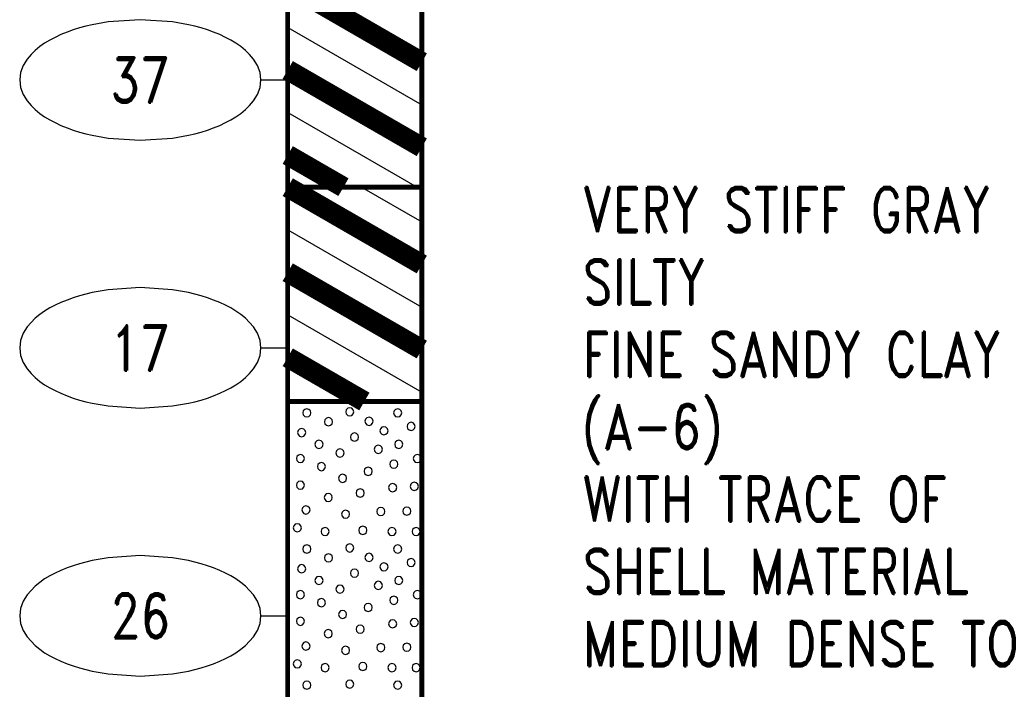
# Model space of a CAD drawing. Extents: x -12 to 875, y 345 to 518.
# Tile 14 of 16: x 838 to 874, y 380 to 405. Entities that reach past the tile are written whole.
import ezdxf
from ezdxf.enums import TextEntityAlignment as Align

# ---------------------------------------------------------------- set-up
doc = ezdxf.new("R2010")
doc.units = 0
doc.linetypes.add('Solid', pattern=[0])
doc.layers.get('0').update_dxf_attribs({"linetype": 'Solid'})
doc.layers.add('EB2-A', color=1, linetype='Solid')
doc.styles.add('ROMAND', font='romand', dxfattribs={"height": 1})

# ---------------------------------------------------------------- blocks, each defined once
blk = doc.blocks.new('DGRFC_NCDOT$NVALUE$ELLIPS')
at = {"color": 7, "linetype": 'Solid'}
blk.add_lwpolyline([(0, -2.5), (1.337, -2.407), (1.998, -2.292), (2.262, -2.231), (2.524, -2.16), (2.783, -2.078), (3.038, -1.985), (3.289, -1.882), (3.536, -1.768), (3.755, -1.657), (3.965, -1.529), (4.165, -1.386), (4.353, -1.227), (4.528, -1.054), (4.689, -0.869), (4.858, -0.606), (4.964, -0.311), (5, 0), (4.964, 0.311), (4.858, 0.606), (4.689, 0.869), (4.528, 1.054), (4.353, 1.227), (4.165, 1.386), (3.965, 1.529), (3.755, 1.657), (3.536, 1.768), (3.289, 1.882), (3.038, 1.985), (2.783, 2.078), (2.524, 2.16), (2.262, 2.231), (1.998, 2.292), (1.337, 2.407), (0, 2.5), (-1.337, 2.407), (-1.998, 2.292), (-2.262, 2.231), (-2.524, 2.16), (-2.783, 2.078), (-3.038, 1.985), (-3.289, 1.882), (-3.536, 1.768), (-3.755, 1.657), (-3.965, 1.529), (-4.165, 1.386), (-4.353, 1.227), (-4.528, 1.054), (-4.689, 0.869), (-4.858, 0.606), (-4.964, 0.311), (-5, 0), (-4.964, -0.311), (-4.858, -0.606), (-4.689, -0.869), (-4.528, -1.054), (-4.353, -1.227), (-4.165, -1.386), (-3.965, -1.529), (-3.755, -1.657), (-3.536, -1.768), (-3.289, -1.882), (-3.038, -1.985), (-2.783, -2.078), (-2.524, -2.16), (-2.262, -2.231), (-1.998, -2.292), (-1.337, -2.407), (0, -2.5)], dxfattribs=at)

msp = doc.modelspace()

# ---------------------------------------------------------------- linework, layer by layer
at = {"layer": 'EB2-A', "color": 7, "linetype": 'Solid', "const_width": 0.178}
for points in [[(847.5, 451), (847.5, 399)], [(852.5, 399), (852.5, 451)], [(847.5, 399), (852.5, 399)], [(847.5, 399), (847.5, 391)], [(852.5, 391), (852.5, 399)], [(847.5, 391), (852.5, 391)], [(847.5, 391), (847.5, 352)], [(852.5, 352), (852.5, 391)]]:
    msp.add_lwpolyline(points, dxfattribs=at)
at = {"layer": 'EB2-A', "color": 1, "linetype": 'Solid', "const_width": 0.762}
for points in [[(847.5, 406.55), (852.5, 403.663)], [(847.5, 403.375), (852.5, 400.488)], [(847.5, 400.2), (849.578, 399)], [(847.5, 399), (852.5, 396.113)], [(847.5, 395.825), (852.5, 392.938)], [(847.5, 392.65), (850.358, 391)]]:
    msp.add_lwpolyline(points, dxfattribs=at)
at = {"layer": 'EB2-A', "color": 1, "linetype": 'Solid'}
for points in [[(847.5, 404.963), (852.5, 402.076)], [(847.5, 404.963), (852.5, 402.076)], [(847.5, 401.788), (852.328, 399)], [(847.5, 401.788), (852.328, 399)], [(850.25, 399), (852.5, 397.701)], [(850.25, 399), (852.5, 397.701)], [(847.5, 397.413), (852.5, 394.526)], [(847.5, 397.413), (852.5, 394.526)], [(847.5, 394.238), (852.5, 391.351)], [(847.5, 394.238), (852.5, 391.351)], [(847.5, 391.063), (847.608, 391)], [(847.5, 391.063), (847.608, 391)]]:
    msp.add_lwpolyline(points, dxfattribs=at)
at = {"layer": 'EB2-A', "color": 7, "linetype": 'Solid'}
for points in [[(846.5, 403), (847.5, 403)], [(846.5, 393), (847.5, 393)], [(846.5, 383), (847.5, 383)]]:
    msp.add_lwpolyline(points, dxfattribs=at)
at = {"layer": 'EB2-A', "color": 2, "linetype": 'Solid'}
for points in [[(848.364, 390.575), (848.343, 390.651), (848.288, 390.707), (848.211, 390.727), (848.135, 390.707), (848.079, 390.651), (848.059, 390.575), (848.079, 390.499), (848.135, 390.443), (848.211, 390.422), (848.288, 390.443), (848.343, 390.499), (848.364, 390.575)], [(849.966, 390.614), (849.945, 390.69), (849.89, 390.746), (849.813, 390.766), (849.737, 390.746), (849.681, 390.69), (849.661, 390.614), (849.681, 390.538), (849.737, 390.482), (849.813, 390.462), (849.89, 390.482), (849.945, 390.538), (849.966, 390.614)], [(851.753, 390.575), (851.733, 390.651), (851.677, 390.707), (851.601, 390.727), (851.524, 390.707), (851.469, 390.651), (851.448, 390.575), (851.469, 390.498), (851.524, 390.443), (851.601, 390.422), (851.677, 390.443), (851.733, 390.498), (851.753, 390.575)], [(849.174, 390.244), (849.153, 390.32), (849.098, 390.376), (849.021, 390.397), (848.945, 390.376), (848.889, 390.32), (848.869, 390.244), (848.889, 390.168), (848.945, 390.112), (849.021, 390.092), (849.098, 390.112), (849.153, 390.168), (849.174, 390.244)], [(850.684, 390.262), (850.663, 390.338), (850.608, 390.394), (850.531, 390.415), (850.455, 390.394), (850.399, 390.338), (850.379, 390.262), (850.399, 390.186), (850.455, 390.13), (850.531, 390.11), (850.608, 390.13), (850.663, 390.186), (850.684, 390.262)], [(852.255, 390.07), (852.234, 390.147), (852.179, 390.202), (852.102, 390.223), (852.026, 390.202), (851.97, 390.147), (851.95, 390.07), (851.97, 389.994), (852.026, 389.938), (852.102, 389.918), (852.179, 389.938), (852.234, 389.994), (852.255, 390.07)], [(848.171, 389.839), (848.151, 389.915), (848.095, 389.971), (848.019, 389.991), (847.943, 389.971), (847.887, 389.915), (847.867, 389.839), (847.887, 389.763), (847.943, 389.707), (848.019, 389.687), (848.095, 389.707), (848.151, 389.763), (848.171, 389.839)], [(850.144, 389.673), (850.123, 389.749), (850.067, 389.805), (849.991, 389.825), (849.915, 389.805), (849.859, 389.749), (849.839, 389.673), (849.859, 389.596), (849.915, 389.541), (849.991, 389.52), (850.067, 389.541), (850.123, 389.596), (850.144, 389.673)], [(851.24, 389.908), (851.22, 389.984), (851.164, 390.04), (851.088, 390.06), (851.012, 390.04), (850.956, 389.984), (850.936, 389.908), (850.956, 389.831), (851.012, 389.776), (851.088, 389.755), (851.164, 389.776), (851.22, 389.831), (851.24, 389.908)], [(848.817, 389.402), (848.797, 389.478), (848.741, 389.534), (848.665, 389.554), (848.589, 389.534), (848.533, 389.478), (848.512, 389.402), (848.533, 389.326), (848.589, 389.27), (848.665, 389.249), (848.741, 389.27), (848.797, 389.326), (848.817, 389.402)], [(851.032, 389.216), (851.011, 389.292), (850.956, 389.348), (850.879, 389.369), (850.803, 389.348), (850.747, 389.292), (850.727, 389.216), (850.747, 389.14), (850.803, 389.084), (850.879, 389.064), (850.956, 389.084), (851.011, 389.14), (851.032, 389.216)], [(851.795, 389.402), (851.774, 389.478), (851.718, 389.534), (851.642, 389.554), (851.566, 389.534), (851.51, 389.478), (851.49, 389.402), (851.51, 389.326), (851.566, 389.27), (851.642, 389.249), (851.718, 389.27), (851.774, 389.326), (851.795, 389.402)], [(848.126, 388.87), (848.105, 388.947), (848.05, 389.002), (847.973, 389.023), (847.897, 389.002), (847.841, 388.947), (847.821, 388.87), (847.841, 388.794), (847.897, 388.738), (847.973, 388.718), (848.05, 388.738), (848.105, 388.794), (848.126, 388.87)], [(849.6, 389.079), (849.58, 389.155), (849.524, 389.211), (849.448, 389.231), (849.372, 389.211), (849.316, 389.155), (849.296, 389.079), (849.316, 389.003), (849.372, 388.947), (849.448, 388.926), (849.524, 388.947), (849.58, 389.003), (849.6, 389.079)], [(852.486, 388.87), (852.466, 388.947), (852.41, 389.002), (852.334, 389.023), (852.258, 389.002), (852.202, 388.947), (852.181, 388.87), (852.202, 388.794), (852.258, 388.738), (852.334, 388.718), (852.41, 388.738), (852.466, 388.794), (852.486, 388.87)], [(848.909, 388.57), (848.888, 388.647), (848.833, 388.702), (848.756, 388.723), (848.68, 388.702), (848.624, 388.647), (848.604, 388.57), (848.624, 388.494), (848.68, 388.438), (848.756, 388.418), (848.833, 388.438), (848.888, 388.494), (848.909, 388.57)], [(851.609, 388.662), (851.589, 388.738), (851.533, 388.794), (851.457, 388.814), (851.38, 388.794), (851.325, 388.738), (851.304, 388.662), (851.325, 388.586), (851.38, 388.53), (851.457, 388.509), (851.533, 388.53), (851.589, 388.586), (851.609, 388.662)], [(849.697, 388.133), (849.677, 388.209), (849.621, 388.265), (849.545, 388.285), (849.468, 388.265), (849.413, 388.209), (849.392, 388.133), (849.413, 388.057), (849.468, 388.001), (849.545, 387.981), (849.621, 388.001), (849.677, 388.057), (849.697, 388.133)], [(850.653, 388.395), (850.633, 388.471), (850.577, 388.527), (850.501, 388.547), (850.424, 388.527), (850.369, 388.471), (850.348, 388.395), (850.369, 388.319), (850.424, 388.263), (850.501, 388.242), (850.577, 388.263), (850.633, 388.319), (850.653, 388.395)], [(848.126, 387.879), (848.105, 387.955), (848.05, 388.011), (847.973, 388.031), (847.897, 388.011), (847.841, 387.955), (847.821, 387.879), (847.841, 387.803), (847.897, 387.747), (847.973, 387.726), (848.05, 387.747), (848.105, 387.803), (848.126, 387.879)], [(851.563, 387.785), (851.543, 387.861), (851.487, 387.917), (851.411, 387.937), (851.335, 387.917), (851.279, 387.861), (851.258, 387.785), (851.279, 387.708), (851.335, 387.653), (851.411, 387.632), (851.487, 387.653), (851.543, 387.708), (851.563, 387.785)], [(852.372, 387.833), (852.351, 387.909), (852.296, 387.965), (852.219, 387.985), (852.143, 387.965), (852.087, 387.909), (852.067, 387.833), (852.087, 387.757), (852.143, 387.701), (852.219, 387.681), (852.296, 387.701), (852.351, 387.757), (852.372, 387.833)], [(849.163, 387.416), (849.143, 387.492), (849.087, 387.548), (849.011, 387.568), (848.934, 387.548), (848.879, 387.492), (848.858, 387.416), (848.879, 387.34), (848.934, 387.284), (849.011, 387.264), (849.087, 387.284), (849.143, 387.34), (849.163, 387.416)], [(850.353, 387.584), (850.333, 387.66), (850.277, 387.716), (850.201, 387.736), (850.124, 387.716), (850.069, 387.66), (850.048, 387.584), (850.069, 387.508), (850.124, 387.452), (850.201, 387.431), (850.277, 387.452), (850.333, 387.508), (850.353, 387.584)], [(848.332, 386.953), (848.311, 387.029), (848.255, 387.085), (848.179, 387.106), (848.103, 387.085), (848.047, 387.029), (848.027, 386.953), (848.047, 386.877), (848.103, 386.821), (848.179, 386.801), (848.255, 386.821), (848.311, 386.877), (848.332, 386.953)], [(849.809, 386.793), (849.788, 386.869), (849.733, 386.925), (849.656, 386.945), (849.58, 386.925), (849.524, 386.869), (849.504, 386.793), (849.524, 386.717), (849.58, 386.661), (849.656, 386.641), (849.733, 386.661), (849.788, 386.717), (849.809, 386.793)], [(851.123, 386.895), (851.103, 386.971), (851.047, 387.027), (850.971, 387.047), (850.895, 387.027), (850.839, 386.971), (850.819, 386.895), (850.839, 386.819), (850.895, 386.763), (850.971, 386.742), (851.047, 386.763), (851.103, 386.819), (851.123, 386.895)], [(852.095, 386.91), (852.074, 386.986), (852.018, 387.042), (851.942, 387.062), (851.866, 387.042), (851.81, 386.986), (851.79, 386.91), (851.81, 386.834), (851.866, 386.778), (851.942, 386.758), (852.018, 386.778), (852.074, 386.834), (852.095, 386.91)], [(848.009, 386.287), (847.988, 386.363), (847.933, 386.419), (847.856, 386.44), (847.78, 386.419), (847.724, 386.363), (847.704, 386.287), (847.724, 386.211), (847.78, 386.155), (847.856, 386.135), (847.933, 386.155), (847.988, 386.211), (848.009, 386.287)], [(849.046, 386.147), (849.026, 386.223), (848.97, 386.279), (848.894, 386.3), (848.818, 386.279), (848.762, 386.223), (848.741, 386.147), (848.762, 386.071), (848.818, 386.015), (848.894, 385.995), (848.97, 386.015), (849.026, 386.071), (849.046, 386.147)], [(850.455, 386.193), (850.434, 386.269), (850.378, 386.325), (850.302, 386.345), (850.226, 386.325), (850.17, 386.269), (850.15, 386.193), (850.17, 386.117), (850.226, 386.061), (850.302, 386.041), (850.378, 386.061), (850.434, 386.117), (850.455, 386.193)], [(851.54, 386.147), (851.52, 386.223), (851.464, 386.279), (851.388, 386.3), (851.312, 386.279), (851.256, 386.223), (851.236, 386.147), (851.256, 386.071), (851.312, 386.015), (851.388, 385.995), (851.464, 386.015), (851.52, 386.071), (851.54, 386.147)], [(852.44, 386.147), (852.42, 386.223), (852.364, 386.279), (852.288, 386.3), (852.212, 386.279), (852.156, 386.223), (852.136, 386.147), (852.156, 386.071), (852.212, 386.015), (852.288, 385.995), (852.364, 386.015), (852.42, 386.071), (852.44, 386.147)], [(849.966, 385.534), (849.945, 385.61), (849.89, 385.666), (849.813, 385.686), (849.737, 385.666), (849.681, 385.61), (849.661, 385.534), (849.681, 385.458), (849.737, 385.402), (849.813, 385.382), (849.89, 385.402), (849.945, 385.458), (849.966, 385.534)], [(848.364, 385.495), (848.343, 385.571), (848.288, 385.627), (848.211, 385.647), (848.135, 385.627), (848.079, 385.571), (848.059, 385.495), (848.079, 385.419), (848.135, 385.363), (848.211, 385.342), (848.288, 385.363), (848.343, 385.419), (848.364, 385.495)], [(849.174, 385.164), (849.153, 385.24), (849.098, 385.296), (849.021, 385.317), (848.945, 385.296), (848.889, 385.24), (848.869, 385.164), (848.889, 385.088), (848.945, 385.032), (849.021, 385.012), (849.098, 385.032), (849.153, 385.088), (849.174, 385.164)], [(850.684, 385.182), (850.663, 385.258), (850.608, 385.314), (850.531, 385.335), (850.455, 385.314), (850.399, 385.258), (850.379, 385.182), (850.399, 385.106), (850.455, 385.05), (850.531, 385.03), (850.608, 385.05), (850.663, 385.106), (850.684, 385.182)], [(851.753, 385.495), (851.733, 385.571), (851.677, 385.627), (851.601, 385.647), (851.524, 385.627), (851.469, 385.571), (851.448, 385.495), (851.469, 385.418), (851.524, 385.363), (851.601, 385.342), (851.677, 385.363), (851.733, 385.418), (851.753, 385.495)], [(851.24, 384.828), (851.22, 384.904), (851.164, 384.96), (851.088, 384.98), (851.012, 384.96), (850.956, 384.904), (850.936, 384.828), (850.956, 384.751), (851.012, 384.696), (851.088, 384.675), (851.164, 384.696), (851.22, 384.751), (851.24, 384.828)], [(852.255, 384.99), (852.234, 385.067), (852.179, 385.122), (852.102, 385.143), (852.026, 385.122), (851.97, 385.067), (851.95, 384.99), (851.97, 384.914), (852.026, 384.858), (852.102, 384.838), (852.179, 384.858), (852.234, 384.914), (852.255, 384.99)], [(848.171, 384.759), (848.151, 384.835), (848.095, 384.891), (848.019, 384.911), (847.943, 384.891), (847.887, 384.835), (847.867, 384.759), (847.887, 384.683), (847.943, 384.627), (848.019, 384.607), (848.095, 384.627), (848.151, 384.683), (848.171, 384.759)], [(850.144, 384.593), (850.123, 384.669), (850.067, 384.725), (849.991, 384.745), (849.915, 384.725), (849.859, 384.669), (849.839, 384.593), (849.859, 384.516), (849.915, 384.461), (849.991, 384.44), (850.067, 384.461), (850.123, 384.516), (850.144, 384.593)], [(848.817, 384.322), (848.797, 384.398), (848.741, 384.454), (848.665, 384.474), (848.589, 384.454), (848.533, 384.398), (848.512, 384.322), (848.533, 384.246), (848.589, 384.19), (848.665, 384.169), (848.741, 384.19), (848.797, 384.246), (848.817, 384.322)], [(851.032, 384.136), (851.011, 384.212), (850.956, 384.268), (850.879, 384.289), (850.803, 384.268), (850.747, 384.212), (850.727, 384.136), (850.747, 384.06), (850.803, 384.004), (850.879, 383.984), (850.956, 384.004), (851.011, 384.06), (851.032, 384.136)], [(851.795, 384.322), (851.774, 384.398), (851.718, 384.454), (851.642, 384.474), (851.566, 384.454), (851.51, 384.398), (851.49, 384.322), (851.51, 384.246), (851.566, 384.19), (851.642, 384.169), (851.718, 384.19), (851.774, 384.246), (851.795, 384.322)], [(848.126, 383.79), (848.105, 383.867), (848.05, 383.922), (847.973, 383.943), (847.897, 383.922), (847.841, 383.867), (847.821, 383.79), (847.841, 383.714), (847.897, 383.658), (847.973, 383.638), (848.05, 383.658), (848.105, 383.714), (848.126, 383.79)], [(849.6, 383.999), (849.58, 384.075), (849.524, 384.131), (849.448, 384.151), (849.372, 384.131), (849.316, 384.075), (849.296, 383.999), (849.316, 383.923), (849.372, 383.867), (849.448, 383.846), (849.524, 383.867), (849.58, 383.923), (849.6, 383.999)], [(852.486, 383.79), (852.466, 383.867), (852.41, 383.922), (852.334, 383.943), (852.258, 383.922), (852.202, 383.867), (852.181, 383.79), (852.202, 383.714), (852.258, 383.658), (852.334, 383.638), (852.41, 383.658), (852.466, 383.714), (852.486, 383.79)], [(848.909, 383.49), (848.888, 383.567), (848.833, 383.622), (848.756, 383.643), (848.68, 383.622), (848.624, 383.567), (848.604, 383.49), (848.624, 383.414), (848.68, 383.358), (848.756, 383.338), (848.833, 383.358), (848.888, 383.414), (848.909, 383.49)], [(851.609, 383.582), (851.589, 383.658), (851.533, 383.714), (851.457, 383.734), (851.38, 383.714), (851.325, 383.658), (851.304, 383.582), (851.325, 383.506), (851.38, 383.45), (851.457, 383.429), (851.533, 383.45), (851.589, 383.506), (851.609, 383.582)], [(849.697, 383.053), (849.677, 383.129), (849.621, 383.185), (849.545, 383.205), (849.468, 383.185), (849.413, 383.129), (849.392, 383.053), (849.413, 382.977), (849.468, 382.921), (849.545, 382.901), (849.621, 382.921), (849.677, 382.977), (849.697, 383.053)], [(850.653, 383.315), (850.633, 383.391), (850.577, 383.447), (850.501, 383.467), (850.424, 383.447), (850.369, 383.391), (850.348, 383.315), (850.369, 383.239), (850.424, 383.183), (850.501, 383.162), (850.577, 383.183), (850.633, 383.239), (850.653, 383.315)], [(848.126, 382.799), (848.105, 382.875), (848.05, 382.931), (847.973, 382.951), (847.897, 382.931), (847.841, 382.875), (847.821, 382.799), (847.841, 382.723), (847.897, 382.667), (847.973, 382.646), (848.05, 382.667), (848.105, 382.723), (848.126, 382.799)], [(851.563, 382.705), (851.543, 382.781), (851.487, 382.837), (851.411, 382.857), (851.335, 382.837), (851.279, 382.781), (851.258, 382.705), (851.279, 382.628), (851.335, 382.573), (851.411, 382.552), (851.487, 382.573), (851.543, 382.628), (851.563, 382.705)], [(852.372, 382.753), (852.351, 382.829), (852.296, 382.885), (852.219, 382.905), (852.143, 382.885), (852.087, 382.829), (852.067, 382.753), (852.087, 382.677), (852.143, 382.621), (852.219, 382.601), (852.296, 382.621), (852.351, 382.677), (852.372, 382.753)], [(849.163, 382.336), (849.143, 382.412), (849.087, 382.468), (849.011, 382.488), (848.934, 382.468), (848.879, 382.412), (848.858, 382.336), (848.879, 382.26), (848.934, 382.204), (849.011, 382.184), (849.087, 382.204), (849.143, 382.26), (849.163, 382.336)], [(850.353, 382.504), (850.333, 382.58), (850.277, 382.636), (850.201, 382.656), (850.124, 382.636), (850.069, 382.58), (850.048, 382.504), (850.069, 382.428), (850.124, 382.372), (850.201, 382.351), (850.277, 382.372), (850.333, 382.428), (850.353, 382.504)], [(848.332, 381.873), (848.311, 381.949), (848.255, 382.005), (848.179, 382.026), (848.103, 382.005), (848.047, 381.949), (848.027, 381.873), (848.047, 381.797), (848.103, 381.741), (848.179, 381.721), (848.255, 381.741), (848.311, 381.797), (848.332, 381.873)], [(849.809, 381.713), (849.788, 381.789), (849.733, 381.845), (849.656, 381.865), (849.58, 381.845), (849.524, 381.789), (849.504, 381.713), (849.524, 381.637), (849.58, 381.581), (849.656, 381.561), (849.733, 381.581), (849.788, 381.637), (849.809, 381.713)], [(851.123, 381.815), (851.103, 381.891), (851.047, 381.947), (850.971, 381.967), (850.895, 381.947), (850.839, 381.891), (850.819, 381.815), (850.839, 381.739), (850.895, 381.683), (850.971, 381.662), (851.047, 381.683), (851.103, 381.739), (851.123, 381.815)], [(852.095, 381.83), (852.074, 381.906), (852.018, 381.962), (851.942, 381.982), (851.866, 381.962), (851.81, 381.906), (851.79, 381.83), (851.81, 381.754), (851.866, 381.698), (851.942, 381.678), (852.018, 381.698), (852.074, 381.754), (852.095, 381.83)], [(848.009, 381.207), (847.988, 381.283), (847.933, 381.339), (847.856, 381.36), (847.78, 381.339), (847.724, 381.283), (847.704, 381.207), (847.724, 381.131), (847.78, 381.075), (847.856, 381.055), (847.933, 381.075), (847.988, 381.131), (848.009, 381.207)], [(849.046, 381.067), (849.026, 381.143), (848.97, 381.199), (848.894, 381.22), (848.818, 381.199), (848.762, 381.143), (848.741, 381.067), (848.762, 380.991), (848.818, 380.935), (848.894, 380.915), (848.97, 380.935), (849.026, 380.991), (849.046, 381.067)], [(850.455, 381.113), (850.434, 381.189), (850.378, 381.245), (850.302, 381.265), (850.226, 381.245), (850.17, 381.189), (850.15, 381.113), (850.17, 381.037), (850.226, 380.981), (850.302, 380.961), (850.378, 380.981), (850.434, 381.037), (850.455, 381.113)], [(851.54, 381.067), (851.52, 381.143), (851.464, 381.199), (851.388, 381.22), (851.312, 381.199), (851.256, 381.143), (851.236, 381.067), (851.256, 380.991), (851.312, 380.935), (851.388, 380.915), (851.464, 380.935), (851.52, 380.991), (851.54, 381.067)], [(852.44, 381.067), (852.42, 381.143), (852.364, 381.199), (852.288, 381.22), (852.212, 381.199), (852.156, 381.143), (852.136, 381.067), (852.156, 380.991), (852.212, 380.935), (852.288, 380.915), (852.364, 380.935), (852.42, 380.991), (852.44, 381.067)], [(848.364, 380.415), (848.343, 380.491), (848.288, 380.547), (848.211, 380.567), (848.135, 380.547), (848.079, 380.491), (848.059, 380.415), (848.079, 380.339), (848.135, 380.283), (848.211, 380.262), (848.288, 380.283), (848.343, 380.339), (848.364, 380.415)], [(849.966, 380.454), (849.945, 380.53), (849.89, 380.586), (849.813, 380.606), (849.737, 380.586), (849.681, 380.53), (849.661, 380.454), (849.681, 380.378), (849.737, 380.322), (849.813, 380.302), (849.89, 380.322), (849.945, 380.378), (849.966, 380.454)], [(851.753, 380.415), (851.733, 380.491), (851.677, 380.547), (851.601, 380.567), (851.524, 380.547), (851.469, 380.491), (851.448, 380.415), (851.469, 380.338), (851.524, 380.283), (851.601, 380.262), (851.677, 380.283), (851.733, 380.338), (851.753, 380.415)]]:
    msp.add_lwpolyline(points, dxfattribs=at)

# ---------------------------------------------------------------- block references
at = {"layer": 'EB2-A', "xscale": 0.9, "yscale": 0.9}
for p in [(842, 403), (842, 393), (842, 383)]:
    msp.add_blockref('DGRFC_NCDOT$NVALUE$ELLIPS', p, dxfattribs=at)

# ---------------------------------------------------------------- texts
at = {"layer": 'EB2-A', "color": 7, "style": 'ROMAND', "width": 0.78}
for s, p in [('37', (842, 403)), ('17', (842, 393)), ('26', (842, 383))]:
    msp.add_text(s, height=1.674, dxfattribs=at).set_placement(p, align=Align.MIDDLE_CENTER)
for s, p in [('VERY STIFF GRAY', (858.5, 399)), ('SILTY', (858.5, 396.3)), ('FINE SANDY CLAY', (858.5, 393.6)), ('(A-6)', (858.5, 390.9)), ('WITH TRACE OF', (858.5, 388.2)), ('SHELL MATERIAL', (858.5, 385.5)), ('MEDIUM DENSE TO', (858.5, 382.8))]:
    msp.add_text(s, height=1.674, dxfattribs=at).set_placement(p, align=Align.TOP_LEFT)

doc.saveas('drawing.dxf')
